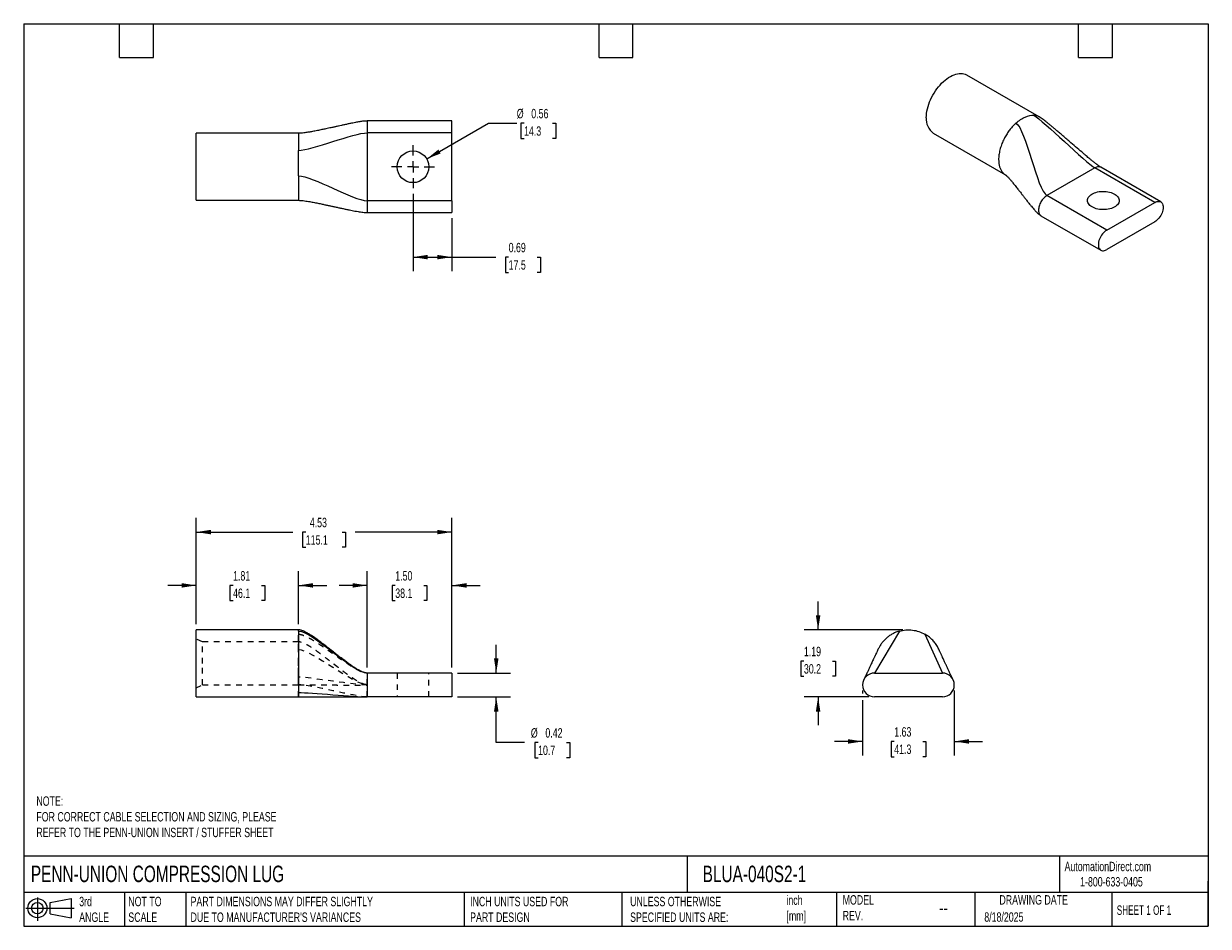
# Model space of a CAD drawing. Header units: inches. Extents: x 0.5 to 21.5, y 0.5 to 16.5.
import ezdxf

# ---------------------------------------------------------------- set-up
doc = ezdxf.new("R2010")
doc.units = ezdxf.units.IN
doc.header["$LTSCALE"] = 2
doc.header["$MEASUREMENT"] = 0
for name, pattern in [('SLD-Center', [0.75, 0.6, -0.05, 0.05, -0.05]), ('SLD-Dashed', [0.075, 0.05, -0.025]), ('SLD-Solid', [0])]:
    doc.linetypes.add(name, pattern=pattern)
for name, color, linetype in [('CENTER', 40, 'SLD-Center'), ('HIDDEN', 102, 'SLD-Dashed'), ('SLD-DEFPOINTS', 7, 'Continuous')]:
    doc.layers.add(name, color=color, linetype=linetype)
doc.layers.add('DIMENSIONS', color=140, linetype='SLD-Solid', lineweight=25)
doc.layers.add('TEXT', color=140, linetype='SLD-Solid', lineweight=25)
doc.styles.add('SLDTEXTSTYLE0', font='TXT', dxfattribs={"width": 0.7})
doc.styles.add('SLDTEXTSTYLE1', font='TXT', dxfattribs={"width": 0.65})
doc.dimstyles.new('SLDDIMSTYLE0', dxfattribs={"dimtxt": 0.169922, "dimasz": 0.26, "dimexe": 0, "dimexo": 0.0625, "dimgap": 0.04248, "dimtad": 0, "dimtih": 1, "dimtoh": 1, "dimrnd": 1e-09, "dimzin": 12, "dimdsep": 46, "dimtxsty": 'SLDTEXTSTYLE0', "dimsah": 1, "dimcen": 0.09, "dimadec": 0, "dimazin": 3, "dimtfac": 1, "dimtmove": 0, "dimatfit": 0, "dimfxl": 0, "dimfrac": 2, "dimtolj": 1, "dimtzin": 12, "dimarcsym": 0})
doc.dimstyles.new('SLDDIMSTYLE1', dxfattribs={"dimtxt": 0.169922, "dimasz": 0.26, "dimexe": 0, "dimexo": 0.0625, "dimgap": 0.04248, "dimtad": 0, "dimtih": 1, "dimtoh": 1, "dimrnd": 1e-09, "dimzin": 4, "dimdsep": 46, "dimtxsty": 'SLDTEXTSTYLE0', "dimsah": 1, "dimcen": 0.09, "dimadec": 0, "dimazin": 1, "dimtfac": 1, "dimtmove": 0, "dimatfit": 0, "dimfxl": 0, "dimfrac": 2, "dimtolj": 1, "dimtzin": 12, "dimarcsym": 0})
doc.dimstyles.new('SLDDIMSTYLE2', dxfattribs={"dimtxt": 0.169922, "dimasz": 0.26, "dimexe": 0, "dimexo": 0.0625, "dimgap": 0.04248, "dimtad": 0, "dimtih": 1, "dimtoh": 1, "dimrnd": 1e-09, "dimzin": 12, "dimdsep": 46, "dimtxsty": 'SLDTEXTSTYLE0', "dimsah": 1, "dimcen": 0.09, "dimadec": 0, "dimazin": 3, "dimtfac": 1, "dimtofl": 0, "dimtmove": 0, "dimatfit": 3, "dimfxl": 0, "dimfrac": 2, "dimtolj": 1, "dimtzin": 12, "dimarcsym": 0})
doc.dimstyles.new('SLDDIMSTYLE3', dxfattribs={"dimtxt": 0.169922, "dimasz": 0.26, "dimexe": 0, "dimexo": 0.0625, "dimgap": 0.04248, "dimtad": 0, "dimtih": 1, "dimtoh": 1, "dimrnd": 1e-09, "dimdsep": 46, "dimtxsty": 'SLDTEXTSTYLE0', "dimsah": 1, "dimcen": 0.09, "dimadec": 0, "dimazin": 2, "dimtfac": 1, "dimtmove": 0, "dimatfit": 0, "dimfxl": 0, "dimfrac": 2, "dimtolj": 1, "dimtzin": 12, "dimarcsym": 0})
doc.dimstyles.new('SLDDIMSTYLE4', dxfattribs={"dimtxt": 0.169922, "dimasz": 0.26, "dimexe": 0, "dimexo": 0.0625, "dimgap": 0.04248, "dimtad": 0, "dimtih": 1, "dimtoh": 1, "dimrnd": 1e-09, "dimdsep": 46, "dimtxsty": 'SLDTEXTSTYLE0', "dimsah": 1, "dimcen": 0, "dimadec": 0, "dimazin": 2, "dimtfac": 1, "dimtofl": 0, "dimtmove": 0, "dimatfit": 3, "dimfxl": 0, "dimfrac": 2, "dimtolj": 1, "dimtzin": 12, "dimarcsym": 0})
doc.dimstyles.new('SLDDIMSTYLE5', dxfattribs={"dimtxt": 0.169922, "dimasz": 0.26, "dimexe": 0, "dimexo": 0.0625, "dimgap": 0.04248, "dimtad": 0, "dimtih": 1, "dimtoh": 1, "dimrnd": 1e-09, "dimdsep": 46, "dimtxsty": 'SLDTEXTSTYLE0', "dimsah": 1, "dimcen": 0.09, "dimadec": 0, "dimazin": 2, "dimtfac": 1, "dimtofl": 0, "dimtmove": 0, "dimatfit": 3, "dimfxl": 0, "dimfrac": 2, "dimtolj": 1, "dimtzin": 12, "dimarcsym": 0})

# ---------------------------------------------------------------- blocks, each defined once
blk = doc.blocks.new('Block11')
at = {"color": 7, "linetype": 'SLD-Solid', "lineweight": 18}
for p, q in [((0, 0.227), (0.856, 0.227)), ((0.204, 0.418), (0.204, 0)), ((0.431, 0.328), (0.801, 0.396)), ((0.431, 0.126), (0.431, 0.328)), ((0.801, 0.396), (0.801, 0.058)), ((0.431, 0.126), (0.801, 0.058))]:
    blk.add_line(p, q, dxfattribs=at)
for radius in [0.169, 0.101]:
    blk.add_circle((0.204, 0.227), radius, dxfattribs=at)
blk = doc.blocks.new('Block12')
at = {"layer": 'SLD-DEFPOINTS'}
blk.add_blockref('Block11', (0, 0), dxfattribs=at)
blk = doc.blocks.new('_D')
at = {"layer": 'DIMENSIONS'}
for p, q in [((3.558, 5.855), (3.558, 6.793)), ((5.371, 5.855), (5.371, 6.793)), ((3.558, 6.543), (3.058, 6.543)), ((4.212, 6.543), (4.155, 6.543)), ((4.155, 6.543), (4.155, 6.273)), ((4.717, 6.543), (4.774, 6.543)), ((4.774, 6.543), (4.774, 6.273)), ((5.371, 6.543), (5.871, 6.543)), ((4.155, 6.273), (4.212, 6.273)), ((4.774, 6.273), (4.717, 6.273))]:
    blk.add_line(p, q, dxfattribs=at)
for points in [[(3.558, 6.543), (3.298, 6.583), (3.298, 6.503)], [(5.371, 6.543), (5.631, 6.503), (5.631, 6.583)]]:
    blk.add_solid(points, dxfattribs=at)
at = {"layer": 'DIMENSIONS', "char_height": 0.1667, "attachment_point": 1, "style": 'SLDTEXTSTYLE0'}
for s, insert in [('1.81', (4.212, 6.796)), ('46.1', (4.212, 6.488))]:
    blk.add_mtext(s, dxfattribs=dict(at, insert=insert))
blk = doc.blocks.new('_D_1')
at = {"layer": 'DIMENSIONS'}
for p, q in [((6.59, 5.089), (6.59, 6.793)), ((8.09, 5.089), (8.09, 6.793)), ((6.59, 6.543), (6.09, 6.543)), ((7.087, 6.543), (7.03, 6.543)), ((7.03, 6.543), (7.03, 6.273)), ((7.592, 6.543), (7.649, 6.543)), ((7.649, 6.543), (7.649, 6.273)), ((8.09, 6.543), (8.59, 6.543)), ((7.03, 6.273), (7.087, 6.273)), ((7.649, 6.273), (7.592, 6.273))]:
    blk.add_line(p, q, dxfattribs=at)
for points in [[(6.59, 6.543), (6.33, 6.583), (6.33, 6.503)], [(8.09, 6.543), (8.35, 6.503), (8.35, 6.583)]]:
    blk.add_solid(points, dxfattribs=at)
at = {"layer": 'DIMENSIONS', "char_height": 0.1667, "attachment_point": 1, "style": 'SLDTEXTSTYLE0'}
for s, insert in [('1.50', (7.087, 6.796)), ('38.1', (7.087, 6.488))]:
    blk.add_mtext(s, dxfattribs=dict(at, insert=insert))
blk = doc.blocks.new('_D_2')
at = {"layer": 'DIMENSIONS'}
for p, q in [((3.558, 5.855), (3.558, 7.738)), ((8.09, 5.089), (8.09, 7.738)), ((3.558, 7.488), (5.271, 7.488)), ((5.501, 7.488), (5.444, 7.488)), ((5.444, 7.488), (5.444, 7.218)), ((6.147, 7.488), (6.204, 7.488)), ((6.204, 7.488), (6.204, 7.218)), ((8.09, 7.488), (6.377, 7.488)), ((5.444, 7.218), (5.501, 7.218)), ((6.204, 7.218), (6.147, 7.218))]:
    blk.add_line(p, q, dxfattribs=at)
for points in [[(3.558, 7.488), (3.818, 7.448), (3.818, 7.528)], [(8.09, 7.488), (7.83, 7.528), (7.83, 7.448)]]:
    blk.add_solid(points, dxfattribs=at)
at = {"layer": 'DIMENSIONS', "char_height": 0.1667, "attachment_point": 1, "style": 'SLDTEXTSTYLE0'}
for s, insert in [('4.53', (5.572, 7.741)), ('115.1', (5.501, 7.433))]:
    blk.add_mtext(s, dxfattribs=dict(at, insert=insert))
blk = doc.blocks.new('_D_3')
at = {"layer": 'DIMENSIONS'}
for p, q in [((8.877, 4.989), (8.877, 5.489)), ((8.19, 4.989), (9.127, 4.989)), ((8.19, 4.567), (9.127, 4.567)), ((8.877, 3.759), (8.877, 4.567)), ((9.377, 3.759), (8.877, 3.759)), ((9.619, 3.759), (9.562, 3.759)), ((9.562, 3.759), (9.562, 3.489)), ((10.124, 3.759), (10.181, 3.759)), ((10.181, 3.759), (10.181, 3.489)), ((9.562, 3.489), (9.619, 3.489)), ((10.181, 3.489), (10.124, 3.489))]:
    blk.add_line(p, q, dxfattribs=at)
for points in [[(8.877, 4.989), (8.917, 5.249), (8.837, 5.249)], [(8.877, 4.567), (8.837, 4.307), (8.917, 4.307)]]:
    blk.add_solid(points, dxfattribs=at)
at = {"layer": 'DIMENSIONS', "char_height": 0.1667, "attachment_point": 1, "style": 'SLDTEXTSTYLE0'}
for s, insert in [('%%c', (9.491, 4.012)), ('0.42', (9.748, 4.012)), ('10.7', (9.619, 3.704))]:
    blk.add_mtext(s, dxfattribs=dict(at, insert=insert))
blk = doc.blocks.new('_D_4')
at = {"layer": 'DIMENSIONS'}
for p, q in [((14.583, 5.755), (14.583, 6.255)), ((16.084, 5.755), (14.333, 5.755)), ((14.331, 5.202), (14.274, 5.202)), ((14.274, 5.202), (14.274, 4.932)), ((14.836, 5.202), (14.893, 5.202)), ((14.893, 5.202), (14.893, 4.932)), ((14.274, 4.932), (14.331, 4.932)), ((14.893, 4.932), (14.836, 4.932)), ((15.483, 4.567), (14.333, 4.567)), ((14.583, 4.567), (14.583, 4.067))]:
    blk.add_line(p, q, dxfattribs=at)
for points in [[(14.583, 5.755), (14.623, 6.015), (14.543, 6.015)], [(14.583, 4.567), (14.543, 4.307), (14.623, 4.307)]]:
    blk.add_solid(points, dxfattribs=at)
at = {"layer": 'DIMENSIONS', "char_height": 0.1667, "attachment_point": 1, "style": 'SLDTEXTSTYLE0'}
for s, insert in [('1.19', (14.331, 5.455)), ('30.2', (14.331, 5.147))]:
    blk.add_mtext(s, dxfattribs=dict(at, insert=insert))
blk = doc.blocks.new('_D_5')
at = {"layer": 'DIMENSIONS'}
for p, q in [((15.372, 4.678), (15.372, 4.627)), ((16.997, 4.678), (16.997, 3.527)), ((15.372, 4.507), (15.372, 3.527)), ((15.372, 3.777), (14.872, 3.777)), ((15.932, 3.777), (15.875, 3.777)), ((15.875, 3.777), (15.875, 3.507)), ((16.437, 3.777), (16.494, 3.777)), ((16.494, 3.777), (16.494, 3.507)), ((16.997, 3.777), (17.497, 3.777)), ((15.875, 3.507), (15.932, 3.507)), ((16.494, 3.507), (16.437, 3.507))]:
    blk.add_line(p, q, dxfattribs=at)
for points in [[(15.372, 3.777), (15.112, 3.817), (15.112, 3.737)], [(16.997, 3.777), (17.257, 3.737), (17.257, 3.817)]]:
    blk.add_solid(points, dxfattribs=at)
at = {"layer": 'DIMENSIONS', "char_height": 0.1667, "attachment_point": 1, "style": 'SLDTEXTSTYLE0'}
for s, insert in [('1.63', (15.932, 4.03)), ('41.3', (15.932, 3.722))]:
    blk.add_mtext(s, dxfattribs=dict(at, insert=insert))
blk = doc.blocks.new('_D_6')
at = {"layer": 'DIMENSIONS'}
for p, q in [((7.646, 14.104), (8.741, 14.737)), ((8.741, 14.737), (9.241, 14.737)), ((9.37, 14.737), (9.313, 14.737)), ((9.313, 14.737), (9.313, 14.467)), ((9.875, 14.737), (9.932, 14.737)), ((9.932, 14.737), (9.932, 14.467)), ((9.313, 14.467), (9.37, 14.467)), ((9.932, 14.467), (9.875, 14.467))]:
    blk.add_line(p, q, dxfattribs=at)
blk.add_solid([(7.646, 14.104), (7.891, 14.199), (7.851, 14.269)], dxfattribs=at)
at = {"layer": 'DIMENSIONS', "char_height": 0.1667, "attachment_point": 1, "style": 'SLDTEXTSTYLE0'}
for s, insert in [('%%c', (9.241, 14.99)), ('0.56', (9.498, 14.99)), ('14.3', (9.37, 14.681))]:
    blk.add_mtext(s, dxfattribs=dict(at, insert=insert))
blk = doc.blocks.new('_D_7')
at = {"layer": 'DIMENSIONS'}
for p, q in [((7.402, 13.482), (7.402, 12.112)), ((8.09, 13.051), (8.09, 12.112)), ((7.402, 12.362), (8.09, 12.362)), ((8.09, 12.362), (8.867, 12.362)), ((9.097, 12.362), (9.04, 12.362)), ((9.04, 12.362), (9.04, 12.092)), ((9.602, 12.362), (9.659, 12.362)), ((9.659, 12.362), (9.659, 12.092)), ((9.04, 12.092), (9.097, 12.092)), ((9.659, 12.092), (9.602, 12.092))]:
    blk.add_line(p, q, dxfattribs=at)
for points in [[(7.402, 12.362), (7.662, 12.322), (7.662, 12.402)], [(8.09, 12.362), (7.83, 12.402), (7.83, 12.322)]]:
    blk.add_solid(points, dxfattribs=at)
at = {"layer": 'DIMENSIONS', "char_height": 0.1667, "attachment_point": 1, "style": 'SLDTEXTSTYLE0'}
for s, insert in [('0.69', (9.097, 12.615)), ('17.5', (9.097, 12.307))]:
    blk.add_mtext(s, dxfattribs=dict(at, insert=insert))
blk = doc.blocks.new('SW_CENTERMARKSYMBOL_0')
at = {"layer": 'CENTER', "color": 0}
for p, q in [((0, 0.2), (0, 0.38125)), ((-0.2, 0), (-0.38125, 0)), ((0, 0), (-0.1, 0)), ((0, 0), (0, 0.1)), ((0, 0), (0, -0.1)), ((0, 0), (0.1, 0)), ((0.2, 0), (0.38125, 0)), ((0, -0.2), (0, -0.38125))]:
    blk.add_line(p, q, dxfattribs=at)

msp = doc.modelspace()

# ---------------------------------------------------------------- linework, layer by layer
for p, q in [((18.5, 14.85), (17.218, 15.59)), ((8.09, 14.776), (6.59, 14.776)), ((8.09, 14.565), (8.09, 14.776)), ((5.371, 14.557), (3.558, 14.557)), ((3.558, 13.369), (3.558, 14.557)), ((6.59, 14.565), (6.59, 13.362)), ((8.09, 14.565), (6.59, 14.565)), ((8.09, 13.362), (8.09, 14.565)), ((16.624, 14.561), (17.906, 13.821)), ((19.49, 13.943), (18.639, 13.452)), ((20.55, 13.331), (19.49, 13.943)), ((20.656, 13.341), (19.595, 13.954)), ((19.7, 12.84), (18.639, 13.452)), ((3.558, 13.369), (5.371, 13.369)), ((8.09, 13.362), (6.59, 13.362)), ((8.09, 13.362), (8.09, 13.151)), ((19.7, 12.84), (20.55, 13.331)), ((6.59, 13.151), (8.09, 13.151)), ((18.534, 13.097), (19.594, 12.485)), ((20.55, 12.986), (19.7, 12.495)), ((5.371, 5.755), (3.558, 5.755)), ((3.558, 5.161), (3.558, 5.755)), ((5.371, 5.754), (5.371, 5.755)), ((3.558, 4.567), (3.558, 5.161)), ((8.09, 4.989), (6.59, 4.989)), ((8.09, 4.989), (8.09, 4.567)), ((15.397, 4.878), (15.397, 4.878)), ((15.583, 4.989), (16.786, 4.989)), ((16.97, 4.88), (16.971, 4.88)), ((3.558, 4.567), (5.371, 4.567)), ((8.09, 4.567), (6.59, 4.567)), ((16.786, 4.567), (15.583, 4.567))]:
    msp.add_line(p, q)
at = {"flags": 128}
for points in [[(16.501, 14.833), (16.502, 14.87), (16.506, 14.909), (16.512, 14.949), (16.52, 14.989), (16.531, 15.03), (16.544, 15.071), (16.559, 15.112), (16.576, 15.152), (16.595, 15.193), (16.616, 15.232), (16.638, 15.271), (16.663, 15.309), (16.688, 15.345), (16.716, 15.38), (16.744, 15.413), (16.773, 15.444), (16.803, 15.473), (16.834, 15.5), (16.866, 15.524), (16.897, 15.546), (16.929, 15.565), (16.961, 15.581), (16.992, 15.595), (17.023, 15.605), (17.054, 15.612), (17.084, 15.617), (17.112, 15.618), (17.14, 15.616), (17.167, 15.611), (17.192, 15.603), (17.215, 15.592), (17.218, 15.59)], [(19.44, 13.251), (19.419, 13.265), (19.401, 13.279), (19.386, 13.295), (19.374, 13.311), (19.365, 13.328), (19.36, 13.346), (19.358, 13.364), (19.359, 13.382), (19.364, 13.399), (19.372, 13.417), (19.383, 13.433), (19.397, 13.449), (19.415, 13.464), (19.435, 13.478), (19.457, 13.49), (19.482, 13.501), (19.509, 13.51), (19.537, 13.517), (19.566, 13.523), (19.596, 13.527), (19.627, 13.528), (19.658, 13.528), (19.689, 13.526), (19.719, 13.522), (19.748, 13.516), (19.776, 13.508), (19.802, 13.498), (19.827, 13.487), (19.848, 13.474), (19.868, 13.46), (19.884, 13.445), (19.898, 13.429), (19.909, 13.412), (19.916, 13.395), (19.92, 13.377), (19.92, 13.359), (19.917, 13.341), (19.911, 13.324), (19.901, 13.307), (19.888, 13.291), (19.872, 13.275), (19.854, 13.261), (19.832, 13.248), (19.809, 13.237), (19.783, 13.227), (19.755, 13.218), (19.727, 13.212), (19.697, 13.207), (19.666, 13.204), (19.635, 13.204), (19.604, 13.205), (19.574, 13.208), (19.544, 13.213), (19.515, 13.22), (19.488, 13.229), (19.463, 13.239), (19.44, 13.251)], [(20.55, 13.331), (20.57, 13.341), (20.589, 13.347), (20.608, 13.351), (20.625, 13.351), (20.641, 13.348), (20.656, 13.341), (20.669, 13.332), (20.68, 13.319), (20.688, 13.304), (20.695, 13.286), (20.698, 13.267), (20.7, 13.245), (20.698, 13.222), (20.695, 13.197), (20.688, 13.172), (20.68, 13.147), (20.669, 13.122), (20.656, 13.098), (20.641, 13.074), (20.625, 13.053), (20.608, 13.033), (20.589, 13.015), (20.57, 12.999), (20.55, 12.986)], [(19.7, 12.84), (19.68, 12.827), (19.661, 12.812), (19.643, 12.794), (19.625, 12.774), (19.609, 12.752), (19.594, 12.728), (19.581, 12.704), (19.571, 12.679), (19.562, 12.654), (19.556, 12.629), (19.552, 12.605), (19.551, 12.581), (19.552, 12.56), (19.556, 12.54), (19.562, 12.522), (19.571, 12.507), (19.581, 12.494), (19.594, 12.485), (19.609, 12.479), (19.625, 12.475), (19.643, 12.475), (19.661, 12.479), (19.68, 12.486), (19.7, 12.495)]]:
    msp.add_lwpolyline(points, dxfattribs=at)
msp.add_circle((7.402, 13.963), 0.281)
for centre, radius, start, end in [((16.801, 14.805), 0.301, 174.6566, 234.0313), ((15.583, 4.778), 0.211, 90, 270), ((16.786, 4.778), 0.211, 270, 90)]:
    msp.add_arc(centre, radius, start, end)
for points, knots in [([(6.59, 14.776), (6.576, 14.775), (6.548, 14.774), (6.509, 14.77), (6.476, 14.765), (6.451, 14.761), (6.427, 14.757), (6.397, 14.751), (6.356, 14.744), (6.307, 14.734), (6.25, 14.722), (6.19, 14.709), (6.134, 14.697), (6.088, 14.687), (6.053, 14.679), (6.026, 14.673), (6.002, 14.668), (5.976, 14.662), (5.944, 14.655), (5.903, 14.646), (5.85, 14.635), (5.783, 14.621), (5.705, 14.605), (5.627, 14.59), (5.554, 14.577), (5.495, 14.568), (5.446, 14.562), (5.407, 14.558), (5.383, 14.558), (5.371, 14.557)], [0, 0, 0, 0, 0.032174, 0.063925, 0.091526, 0.112192, 0.124743, 0.151168, 0.184463, 0.225333, 0.274348, 0.326627, 0.374382, 0.416707, 0.441634, 0.463814, 0.483187, 0.502432, 0.529295, 0.564134, 0.606647, 0.665134, 0.731568, 0.803183, 0.857846, 0.910753, 0.943678, 0.973684, 1, 1, 1, 1]), ([(6.59, 14.776), (6.59, 14.776), (6.59, 14.77), (6.59, 14.749), (6.59, 14.734), (6.59, 14.695), (6.59, 14.671), (6.59, 14.62), (6.59, 14.593), (6.59, 14.565)], [0, 0, 0, 0, 0.25, 0.25, 0.5, 0.5, 0.75, 0.75, 1, 1, 1, 1]), ([(18.09, 14.737), (18.075, 14.724), (18.046, 14.696), (18, 14.644), (17.954, 14.584), (17.91, 14.516), (17.868, 14.438), (17.832, 14.353), (17.804, 14.263), (17.787, 14.175), (17.783, 14.119), (17.783, 14.093)], [0, 0, 0, 0, 0.0625, 0.125, 0.1875, 0.25, 0.3125, 0.375, 0.4375, 0.5, 0.5571153, 0.5571153, 0.5571153, 0.5571153]), ([(18.09, 14.737), (18.143, 14.785), (18.199, 14.822), (18.308, 14.87), (18.361, 14.881), (18.409, 14.877)], [0, 0, 0, 0, 0.5, 0.5, 1, 1, 1, 1]), ([(18.5, 14.85), (18.499, 14.85), (18.486, 14.86), (18.456, 14.87), (18.425, 14.875), (18.409, 14.877)], [0, 0, 0, 0, 0.028798, 0.514399, 1, 1, 1, 1]), ([(19.595, 13.954), (19.591, 13.956), (19.583, 13.961), (19.564, 13.974), (19.54, 13.992), (19.513, 14.012), (19.49, 14.03), (19.473, 14.044), (19.457, 14.057), (19.441, 14.069), (19.424, 14.084), (19.404, 14.1), (19.38, 14.12), (19.351, 14.145), (19.318, 14.173), (19.259, 14.223), (19.174, 14.296), (19.078, 14.379), (18.993, 14.452), (18.925, 14.511), (18.862, 14.565), (18.806, 14.612), (18.756, 14.654), (18.711, 14.692), (18.678, 14.719), (18.652, 14.74), (18.631, 14.757), (18.603, 14.778), (18.571, 14.803), (18.536, 14.828), (18.512, 14.843), (18.5, 14.85)], [0, 0, 0, 0, 0.014048, 0.028268, 0.056313, 0.082001, 0.103304, 0.118725, 0.129826, 0.146631, 0.160431, 0.178163, 0.200133, 0.226652, 0.257896, 0.29142, 0.389025, 0.491909, 0.557429, 0.62178, 0.67998, 0.731191, 0.775489, 0.816951, 0.853645, 0.866491, 0.885926, 0.9109, 0.93983, 0.970498, 1, 1, 1, 1]), ([(5.371, 14.557), (5.371, 14.557), (5.371, 14.547), (5.371, 14.506), (5.371, 14.46), (5.371, 14.421), (5.371, 14.38), (5.371, 14.339), (5.371, 14.297), (5.371, 14.269), (5.371, 14.255)], [0.3912739, 0.3912739, 0.3912739, 0.3912739, 0.5, 0.625, 0.6875, 0.75, 0.8125, 0.875, 0.9375, 1, 1, 1, 1]), ([(5.371, 13.804), (5.371, 13.879), (5.371, 13.958), (5.371, 14.112), (5.371, 14.187), (5.371, 14.255)], [0, 0, 0, 0, 0.5, 0.5, 1, 1, 1, 1]), ([(17.783, 14.093), (17.784, 14.072), (17.785, 14.03), (17.796, 13.974), (17.814, 13.923), (17.839, 13.88), (17.869, 13.845), (17.894, 13.829), (17.906, 13.822)], [0, 0, 0, 0, 0.168676, 0.337352, 0.506028, 0.674704, 0.84338, 1, 1, 1, 1]), ([(19.595, 13.954), (19.588, 13.957), (19.573, 13.964), (19.547, 13.964), (19.519, 13.958), (19.5, 13.948), (19.49, 13.943)], [0, 0, 0, 0, 0.249923, 0.499948, 0.749974, 1, 1, 1, 1]), ([(5.371, 13.804), (5.371, 13.783), (5.371, 13.741), (5.371, 13.676), (5.371, 13.612), (5.371, 13.549), (5.371, 13.49), (5.371, 13.439), (5.371, 13.399), (5.371, 13.375), (5.371, 13.369), (5.371, 13.369)], [0, 0, 0, 0, 0.0625, 0.125, 0.1875, 0.25, 0.3125, 0.375, 0.4375, 0.5, 0.5571153, 0.5571153, 0.5571153, 0.5571153]), ([(17.907, 13.821), (17.907, 13.821), (17.907, 13.82), (17.91, 13.817), (17.914, 13.814), (17.921, 13.808), (17.93, 13.799), (17.945, 13.784), (17.962, 13.766), (17.981, 13.745), (17.999, 13.724), (18.018, 13.702), (18.038, 13.677), (18.062, 13.647), (18.088, 13.615), (18.112, 13.584), (18.133, 13.556), (18.156, 13.527), (18.183, 13.492), (18.214, 13.452), (18.25, 13.406), (18.289, 13.356), (18.327, 13.308), (18.362, 13.265), (18.392, 13.23), (18.415, 13.204), (18.432, 13.186), (18.444, 13.172), (18.46, 13.156), (18.48, 13.137), (18.504, 13.116), (18.524, 13.104), (18.534, 13.097)], [0, 0, 0, 0, 0.027471, 0.05086, 0.069225, 0.083292, 0.108183, 0.132157, 0.164, 0.197909, 0.228298, 0.256033, 0.288471, 0.326833, 0.37248, 0.409714, 0.441685, 0.475153, 0.518032, 0.566572, 0.621366, 0.681524, 0.744963, 0.793257, 0.83548, 0.871833, 0.887911, 0.902794, 0.921418, 0.945244, 0.972298, 1, 1, 1, 1]), ([(18.639, 13.452), (18.62, 13.441), (18.6, 13.425), (18.564, 13.387), (18.547, 13.365), (18.52, 13.317), (18.509, 13.291), (18.494, 13.241), (18.49, 13.216), (18.49, 13.194)], [0, 0, 0, 0, 0.25, 0.25, 0.5, 0.5, 0.75, 0.75, 1, 1, 1, 1]), ([(5.371, 13.369), (5.384, 13.369), (5.412, 13.368), (5.454, 13.363), (5.501, 13.357), (5.561, 13.347), (5.633, 13.334), (5.713, 13.318), (5.788, 13.303), (5.853, 13.289), (5.912, 13.276), (5.968, 13.264), (6.026, 13.251), (6.087, 13.238), (6.15, 13.225), (6.212, 13.211), (6.269, 13.2), (6.322, 13.189), (6.373, 13.179), (6.423, 13.17), (6.47, 13.162), (6.512, 13.157), (6.552, 13.152), (6.577, 13.151), (6.59, 13.151)], [0, 0, 0, 0, 0.029211, 0.063226, 0.100714, 0.140355, 0.210014, 0.277866, 0.340537, 0.395802, 0.443177, 0.489354, 0.53567, 0.589463, 0.642513, 0.694305, 0.745122, 0.783628, 0.826484, 0.872052, 0.906695, 0.940455, 0.971997, 1, 1, 1, 1]), ([(6.59, 13.362), (6.59, 13.334), (6.59, 13.307), (6.59, 13.256), (6.59, 13.232), (6.59, 13.193), (6.59, 13.178), (6.59, 13.156), (6.59, 13.151), (6.59, 13.151)], [0, 0, 0, 0, 0.25, 0.25, 0.5, 0.5, 0.75, 0.75, 1, 1, 1, 1]), ([(18.49, 13.194), (18.49, 13.183), (18.492, 13.161), (18.5, 13.133), (18.515, 13.112), (18.526, 13.1), (18.534, 13.097), (18.534, 13.097)], [0, 0, 0, 0, 0.249974, 0.499948, 0.749923, 0.999897, 1, 1, 1, 1]), ([(6.59, 4.989), (6.583, 4.989), (6.569, 4.99), (6.549, 4.994), (6.53, 5), (6.511, 5.007), (6.492, 5.015), (6.476, 5.023), (6.448, 5.037), (6.408, 5.059), (6.356, 5.092), (6.303, 5.127), (6.248, 5.166), (6.19, 5.21), (6.134, 5.252), (6.083, 5.291), (6.037, 5.327), (5.987, 5.367), (5.933, 5.41), (5.871, 5.458), (5.805, 5.509), (5.733, 5.563), (5.659, 5.617), (5.589, 5.663), (5.526, 5.701), (5.479, 5.725), (5.443, 5.74), (5.418, 5.748), (5.394, 5.754), (5.379, 5.755), (5.371, 5.755)], [0, 0, 0, 0, 0.014846, 0.028928, 0.042223, 0.054783, 0.070759, 0.086582, 0.102152, 0.147313, 0.190218, 0.232006, 0.277329, 0.326626, 0.379747, 0.417146, 0.455986, 0.49738, 0.544601, 0.597495, 0.65534, 0.716943, 0.780562, 0.84383, 0.889262, 0.931344, 0.950663, 0.968604, 0.985054, 1, 1, 1, 1]), ([(5.371, 5.733), (5.371, 5.738), (5.371, 5.747), (5.371, 5.754), (5.371, 5.754), (5.371, 5.754)], [0, 0, 0, 0, 0.379888, 0.759776, 1, 1, 1, 1]), ([(5.371, 5.733), (5.371, 5.727), (5.371, 5.713), (5.371, 5.683), (5.371, 5.642), (5.371, 5.589), (5.371, 5.524), (5.371, 5.445), (5.371, 5.355), (5.371, 5.259), (5.371, 5.192), (5.371, 5.161)], [0, 0, 0, 0, 0.0625, 0.125, 0.1875, 0.25, 0.3125, 0.375, 0.4375, 0.5, 0.5571153, 0.5571153, 0.5571153, 0.5571153]), ([(16.024, 5.733), (16.004, 5.727), (15.963, 5.714), (15.905, 5.686), (15.85, 5.653), (15.798, 5.614), (15.752, 5.57), (15.71, 5.521), (15.676, 5.471), (15.659, 5.437), (15.651, 5.422)], [0, 0, 0, 0, 0.128197, 0.256395, 0.384592, 0.512789, 0.640986, 0.769184, 0.897381, 1, 1, 1, 1]), ([(16.024, 5.733), (16.099, 5.754), (16.178, 5.76), (16.333, 5.741), (16.408, 5.717), (16.476, 5.679)], [0, 0, 0, 0, 0.5, 0.5, 1, 1, 1, 1]), ([(16.729, 5.397), (16.719, 5.419), (16.698, 5.464), (16.654, 5.527), (16.602, 5.586), (16.543, 5.637), (16.498, 5.665), (16.476, 5.679)], [0, 0, 0, 0, 0.184088, 0.388066, 0.592044, 0.796022, 1, 1, 1, 1]), ([(15.65, 5.422), (15.65, 5.42), (15.648, 5.417), (15.642, 5.404), (15.633, 5.385), (15.622, 5.36), (15.61, 5.334), (15.6, 5.312), (15.592, 5.295), (15.584, 5.278), (15.576, 5.26), (15.564, 5.236), (15.55, 5.205), (15.534, 5.17), (15.519, 5.138), (15.506, 5.111), (15.495, 5.085), (15.482, 5.058), (15.469, 5.031), (15.459, 5.009), (15.451, 4.992), (15.446, 4.981), (15.44, 4.97), (15.435, 4.959), (15.43, 4.947), (15.423, 4.934), (15.416, 4.919), (15.41, 4.905), (15.404, 4.893), (15.399, 4.883), (15.398, 4.88), (15.397, 4.878)], [0, 0, 0, 0, 0.029419, 0.062045, 0.095954, 0.15103, 0.198371, 0.233819, 0.261028, 0.289594, 0.319654, 0.351164, 0.410786, 0.467934, 0.521735, 0.561607, 0.601032, 0.644811, 0.691709, 0.7351, 0.755127, 0.774594, 0.793754, 0.812566, 0.832864, 0.85639, 0.885612, 0.919169, 0.946069, 0.973372, 1, 1, 1, 1]), ([(16.971, 4.879), (16.97, 4.881), (16.969, 4.884), (16.965, 4.893), (16.96, 4.903), (16.955, 4.913), (16.952, 4.921), (16.947, 4.931), (16.94, 4.945), (16.931, 4.964), (16.92, 4.988), (16.908, 5.014), (16.895, 5.041), (16.883, 5.067), (16.872, 5.091), (16.861, 5.114), (16.852, 5.133), (16.842, 5.154), (16.831, 5.178), (16.819, 5.205), (16.805, 5.234), (16.793, 5.259), (16.783, 5.281), (16.775, 5.298), (16.767, 5.316), (16.757, 5.337), (16.747, 5.359), (16.739, 5.377), (16.733, 5.389), (16.73, 5.395), (16.729, 5.399), (16.729, 5.398), (16.729, 5.398)], [0, 0, 0, 0, 0.025894, 0.055922, 0.082702, 0.104444, 0.119886, 0.132826, 0.161436, 0.196322, 0.237992, 0.284718, 0.329088, 0.36982, 0.412482, 0.44887, 0.479581, 0.508882, 0.551554, 0.593976, 0.642688, 0.6965, 0.724633, 0.753364, 0.784236, 0.823426, 0.869629, 0.919764, 0.945037, 0.969639, 0.992954, 1, 1, 1, 1]), ([(5.371, 5.161), (5.371, 5.158), (5.371, 5.121), (5.371, 5.05), (5.371, 4.953), (5.371, 4.867), (5.371, 4.793), (5.371, 4.731), (5.371, 4.681), (5.371, 4.655), (5.371, 4.644)], [0.5571153, 0.5571153, 0.5571153, 0.5571153, 0.5625, 0.625, 0.6875, 0.75, 0.8125, 0.875, 0.9375, 1, 1, 1, 1]), ([(6.59, 4.989), (6.59, 4.989), (6.59, 4.983), (6.59, 4.962), (6.59, 4.947), (6.59, 4.908), (6.59, 4.884), (6.59, 4.833), (6.59, 4.806), (6.59, 4.778)], [0, 0, 0, 0, 0.25, 0.25, 0.5, 0.5, 0.75, 0.75, 1, 1, 1, 1]), ([(5.371, 4.644), (5.371, 4.633), (5.371, 4.612), (5.371, 4.589), (5.371, 4.574), (5.371, 4.567), (5.371, 4.568), (5.371, 4.568)], [0, 0, 0, 0, 0.226909, 0.453818, 0.680727, 0.907636, 1, 1, 1, 1]), ([(6.59, 4.778), (6.59, 4.75), (6.59, 4.723), (6.59, 4.672), (6.59, 4.648), (6.59, 4.609), (6.59, 4.594), (6.59, 4.573), (6.59, 4.567), (6.59, 4.567)], [0, 0, 0, 0, 0.25, 0.25, 0.5, 0.5, 0.75, 0.75, 1, 1, 1, 1]), ([(5.371, 4.567), (5.384, 4.567), (5.411, 4.567), (5.456, 4.567), (5.508, 4.567), (5.567, 4.567), (5.631, 4.567), (5.699, 4.567), (5.791, 4.567), (5.905, 4.567), (6.041, 4.567), (6.158, 4.567), (6.254, 4.567), (6.328, 4.567), (6.394, 4.567), (6.449, 4.567), (6.494, 4.567), (6.526, 4.567), (6.548, 4.567), (6.56, 4.567), (6.571, 4.567), (6.581, 4.567), (6.588, 4.567), (6.589, 4.567), (6.59, 4.567)], [0, 0, 0, 0, 0.02856, 0.063962, 0.105417, 0.152066, 0.203023, 0.257396, 0.314304, 0.422602, 0.53332, 0.64361, 0.7048, 0.763945, 0.820078, 0.859423, 0.894482, 0.923388, 0.935582, 0.946825, 0.957959, 0.969732, 0.996638, 1, 1, 1, 1])]:
    msp.add_open_spline(points, degree=3, knots=knots)
for points in [[(18.09, 14.737), (18.266, 14.636), (18.463, 13.554), (18.639, 13.452)], [(18.409, 14.877), (18.578, 14.78), (19.321, 14.041), (19.49, 13.943)], [(5.371, 14.255), (5.61, 14.255), (6.351, 14.565), (6.59, 14.565)], [(5.371, 13.804), (5.62, 13.804), (6.341, 13.362), (6.59, 13.362)], [(5.371, 5.733), (5.62, 5.733), (6.341, 4.989), (6.59, 4.989)], [(16.024, 5.733), (16.024, 5.733), (15.583, 4.989), (15.583, 4.989)], [(16.476, 5.679), (16.476, 5.679), (16.786, 4.989), (16.786, 4.989)], [(5.371, 4.644), (5.581, 4.644), (6.38, 4.567), (6.59, 4.567)]]:
    msp.add_open_spline(points, degree=3)
at = {"layer": 'HIDDEN'}
for p, q in [((3.668, 5.542), (3.558, 5.593)), ((3.668, 5.161), (3.668, 5.542)), ((5.371, 5.542), (3.668, 5.542)), ((3.668, 4.78), (3.668, 5.161)), ((7.121, 4.989), (7.121, 4.567)), ((7.683, 4.567), (7.683, 4.989)), ((3.558, 4.729), (3.668, 4.78)), ((3.668, 4.78), (5.371, 4.78)), ((6.59, 4.781), (6.59, 4.776))]:
    msp.add_line(p, q, dxfattribs=at)
at = {"layer": 'HIDDEN', "flags": 128}
for points in [[(6.59, 4.781), (6.59, 4.781)], [(6.59, 4.776), (6.59, 4.776)]]:
    msp.add_lwpolyline(points, dxfattribs=at)
at = {"layer": 'HIDDEN'}
for points, knots in [([(5.371, 5.751), (5.371, 5.751), (5.371, 5.749), (5.371, 5.741), (5.371, 5.726), (5.371, 5.706), (5.371, 5.688), (5.371, 5.679)], [0, 0, 0, 0, 0.011246, 0.258434, 0.505623, 0.752811, 1, 1, 1, 1]), ([(5.371, 5.161), (5.371, 5.205), (5.371, 5.301), (5.371, 5.411), (5.371, 5.49), (5.371, 5.541), (5.371, 5.585), (5.371, 5.623), (5.371, 5.654), (5.371, 5.671), (5.371, 5.679)], [0.3912739, 0.3912739, 0.3912739, 0.3912739, 0.5, 0.625, 0.6875, 0.75, 0.8125, 0.875, 0.9375, 1, 1, 1, 1]), ([(5.371, 5.679), (5.379, 5.678), (5.396, 5.677), (5.429, 5.669), (5.472, 5.654), (5.524, 5.63), (5.581, 5.6), (5.642, 5.563), (5.714, 5.518), (5.796, 5.463), (5.887, 5.399), (5.98, 5.334), (6.071, 5.27), (6.161, 5.208), (6.247, 5.15), (6.321, 5.103), (6.382, 5.067), (6.431, 5.04), (6.473, 5.02), (6.509, 5.006), (6.538, 4.997), (6.558, 4.992), (6.568, 4.991), (6.569, 4.991)], [0, 0, 0, 0, 0.016788, 0.035957, 0.071027, 0.112082, 0.158631, 0.210012, 0.265478, 0.342964, 0.424245, 0.507432, 0.588474, 0.667755, 0.743527, 0.814079, 0.8574, 0.897214, 0.93311, 0.957259, 0.978926, 0.998096, 1, 1, 1, 1]), ([(6.59, 4.781), (6.578, 4.782), (6.552, 4.784), (6.511, 4.798), (6.466, 4.818), (6.42, 4.844), (6.375, 4.871), (6.338, 4.895), (6.311, 4.913), (6.294, 4.926), (6.279, 4.936), (6.266, 4.945), (6.25, 4.956), (6.232, 4.969), (6.205, 4.989), (6.169, 5.016), (6.125, 5.05), (6.076, 5.087), (6.025, 5.127), (5.969, 5.17), (5.911, 5.215), (5.847, 5.264), (5.781, 5.315), (5.712, 5.366), (5.643, 5.414), (5.578, 5.457), (5.519, 5.492), (5.467, 5.518), (5.425, 5.533), (5.393, 5.541), (5.379, 5.542), (5.371, 5.542)], [0, 0, 0, 0, 0.02474, 0.05414, 0.088094, 0.126157, 0.164506, 0.196719, 0.216872, 0.231398, 0.241256, 0.252387, 0.265597, 0.280954, 0.298528, 0.33494, 0.373634, 0.414362, 0.460899, 0.509342, 0.559316, 0.613504, 0.675433, 0.731704, 0.790559, 0.849825, 0.892876, 0.933178, 0.969253, 0.985329, 1, 1, 1, 1]), ([(5.371, 5.161), (5.371, 5.205), (5.371, 5.25), (5.371, 5.333), (5.371, 5.372), (5.371, 5.406)], [0, 0, 0, 0, 0.5, 0.5, 1, 1, 1, 1]), ([(5.371, 5.406), (5.371, 5.372), (5.371, 5.333), (5.371, 5.25), (5.371, 5.205), (5.371, 5.161)], [0, 0, 0, 0, 0.5, 0.5, 1, 1, 1, 1]), ([(5.371, 4.784), (5.371, 4.798), (5.371, 4.827), (5.371, 4.877), (5.371, 4.934), (5.371, 5.019), (5.371, 5.098), (5.371, 5.155), (5.371, 5.161)], [0, 0, 0, 0, 0.0625, 0.125, 0.1875, 0.25, 0.375, 0.3912739, 0.3912739, 0.3912739, 0.3912739]), ([(5.371, 4.916), (5.371, 4.95), (5.371, 4.989), (5.371, 5.072), (5.371, 5.117), (5.371, 5.161)], [0, 0, 0, 0, 0.5, 0.5, 1, 1, 1, 1]), ([(5.371, 5.161), (5.371, 5.117), (5.371, 5.072), (5.371, 4.989), (5.371, 4.95), (5.371, 4.916)], [0, 0, 0, 0, 0.5, 0.5, 1, 1, 1, 1]), ([(5.371, 4.916), (5.371, 4.874), (5.371, 4.839), (5.371, 4.792), (5.371, 4.78), (5.371, 4.78), (5.371, 4.792), (5.371, 4.839), (5.371, 4.874), (5.371, 4.916)], [0, 0, 0, 0, 0.25, 0.25, 0.5, 0.5, 0.75, 0.75, 1, 1, 1, 1]), ([(6.59, 4.782), (6.59, 4.795), (6.59, 4.821), (6.59, 4.859), (6.59, 4.896), (6.59, 4.928), (6.59, 4.955), (6.59, 4.974), (6.59, 4.987), (6.59, 4.988), (6.59, 4.989)], [0, 0, 0, 0, 0.113709, 0.240322, 0.366935, 0.493548, 0.620161, 0.746774, 0.873387, 1, 1, 1, 1]), ([(5.371, 4.568), (5.371, 4.568), (5.371, 4.568), (5.371, 4.576), (5.371, 4.593), (5.371, 4.617), (5.371, 4.649), (5.371, 4.687), (5.371, 4.732), (5.371, 4.767), (5.371, 4.784)], [0, 0, 0, 0, 0.078092, 0.209793, 0.341494, 0.473195, 0.604896, 0.736598, 0.868299, 1, 1, 1, 1]), ([(5.371, 4.78), (5.386, 4.78), (5.418, 4.78), (5.47, 4.78), (5.528, 4.78), (5.589, 4.779), (5.651, 4.779), (5.713, 4.779), (5.772, 4.779), (5.834, 4.778), (5.895, 4.778), (5.958, 4.778), (6.018, 4.778), (6.08, 4.777), (6.147, 4.777), (6.219, 4.777), (6.296, 4.776), (6.369, 4.776), (6.436, 4.776), (6.496, 4.776), (6.546, 4.776), (6.576, 4.776), (6.59, 4.776)], [0, 0, 0, 0, 0.036064, 0.079395, 0.127438, 0.178075, 0.229578, 0.280561, 0.329931, 0.376851, 0.431421, 0.481085, 0.530813, 0.581276, 0.632049, 0.696501, 0.759572, 0.820015, 0.876323, 0.925881, 0.967384, 1, 1, 1, 1]), ([(6.59, 4.567), (6.59, 4.568), (6.59, 4.569), (6.59, 4.582), (6.59, 4.601), (6.59, 4.628), (6.59, 4.66), (6.59, 4.697), (6.59, 4.735), (6.59, 4.761), (6.59, 4.774)], [0, 0, 0, 0, 0.126613, 0.253226, 0.379839, 0.506452, 0.633065, 0.759678, 0.886291, 1, 1, 1, 1])]:
    msp.add_open_spline(points, degree=3, knots=knots, dxfattribs=at)
for points in [[(5.371, 5.406), (5.371, 5.428), (5.371, 5.466), (5.371, 5.509), (5.371, 5.536), (5.371, 5.545), (5.371, 5.536), (5.371, 5.509), (5.371, 5.466), (5.371, 5.428), (5.371, 5.406)], [(5.371, 5.406), (5.605, 5.406), (6.356, 4.781), (6.59, 4.781)], [(5.371, 5.406), (5.605, 5.406), (6.356, 4.781), (6.59, 4.781)], [(6.59, 4.776), (6.379, 4.776), (5.582, 4.916), (5.371, 4.916)], [(6.59, 4.567), (6.382, 4.567), (5.579, 4.784), (5.371, 4.784)]]:
    msp.add_open_spline(points, degree=3, dxfattribs=at)
at = {"layer": 'TEXT'}
for p, q in [((0.5, 16.5), (21.5, 16.5)), ((0.5, 16.5), (0.5, 0.5)), ((2.2, 15.9), (2.2, 16.5)), ((2.8, 15.9), (2.8, 16.5)), ((10.7, 15.9), (10.7, 16.5)), ((11.3, 15.9), (11.3, 16.5)), ((19.2, 15.9), (19.2, 16.5)), ((19.8, 15.9), (19.8, 16.5)), ((21.5, 16.5), (21.5, 0.5)), ((2.2, 15.9), (2.8, 15.9)), ((10.7, 15.9), (11.3, 15.9)), ((19.2, 15.9), (19.8, 15.9)), ((21.5, 1.742), (0.5, 1.742)), ((12.264, 1.742), (12.264, 1.1)), ((18.864, 1.742), (18.864, 1.1)), ((21.5, 0.5), (21.5, 1.3)), ((21.5, 1.1), (0.5, 1.1)), ((2.287, 1.1), (2.287, 0.5)), ((3.373, 1.1), (3.373, 0.5)), ((8.306, 1.1), (8.306, 0.5)), ((11.102, 1.1), (11.102, 0.5)), ((14.906, 1.1), (14.906, 0.5)), ((17.359, 1.1), (17.359, 0.5)), ((19.791, 1.1), (19.791, 0.5)), ((0.5, 0.5), (21.5, 0.5))]:
    msp.add_line(p, q, dxfattribs=at)

# ---------------------------------------------------------------- block references
at = {"layer": 'CENTER'}
msp.add_blockref('SW_CENTERMARKSYMBOL_0', (7.402, 13.963), dxfattribs=at)
at = {"layer": 'SLD-DEFPOINTS'}
msp.add_blockref('Block12', (0.538, 0.595), dxfattribs=at)

# ---------------------------------------------------------------- texts
at = {"layer": 'TEXT'}
for s, insert, char_height, attachment_point, style in [('NOTE:^JFOR CORRECT CABLE SELECTION AND SIZING, PLEASE ^JREFER TO THE PENN-UNION INSERT / STUFFER SHEET', (0.725, 2.803), 0.166667, 1, 'SLDTEXTSTYLE0'), ('PENN-UNION COMPRESSION LUG', (0.627, 1.575), 0.29167, 1, 'SLDTEXTSTYLE0'), ('BLUA-040S2-1', (12.536, 1.575), 0.29167, 1, 'SLDTEXTSTYLE0'), ('AutomationDirect.com', (18.952, 1.644), 0.16667, 1, 'SLDTEXTSTYLE0'), ('1-800-633-0405', (19.228, 1.373), 0.16667, 1, 'SLDTEXTSTYLE0'), ('inch^J[mm]', (14.021, 1.047), 0.1667, 1, 'SLDTEXTSTYLE0'), ('MODEL ^JREV.', (15.018, 1.052), 0.16667, 1, 'SLDTEXTSTYLE0'), ('DRAWING DATE', (18.404, 1.052), 0.16667, 2, 'SLDTEXTSTYLE0'), ('3rd^JANGLE', (1.484, 1.023), 0.1667, 1, 'SLDTEXTSTYLE0'), ('NOT TO^JSCALE', (2.355, 1.023), 0.16667, 1, 'SLDTEXTSTYLE0'), ("PART DIMENSIONS MAY DIFFER SLIGHTLY ^JDUE TO MANUFACTURER'S VARIANCES", (3.458, 1.023), 0.16667, 1, 'SLDTEXTSTYLE0'), ('INCH UNITS USED FOR ^JPART DESIGN', (8.414, 1.023), 0.16667, 1, 'SLDTEXTSTYLE0'), ('UNLESS OTHERWISE ^JSPECIFIED UNITS ARE:', (11.25, 1.023), 0.16667, 1, 'SLDTEXTSTYLE0'), ('SHEET 1 OF 1', (19.877, 0.87), 0.16667, 1, 'SLDTEXTSTYLE1'), ('--', (16.727, 0.954), 0.25, 1, 'SLDTEXTSTYLE0'), ('8/18/2025', (17.529, 0.748), 0.1667, 1, 'SLDTEXTSTYLE0')]:
    msp.add_mtext(s, dxfattribs=dict(at, insert=insert, char_height=char_height, attachment_point=attachment_point, style=style))

# ---------------------------------------------------------------- dimensions: what is measured, and where the dimension line sits
at = {"layer": 'DIMENSIONS'}
dim = msp.add_diameter_dim_2p(p1=(7.159, 13.823), p2=(7.646, 14.104), dimstyle='SLDDIMSTYLE4', dxfattribs=at)
dim.commit()
dim.dimension.update_dxf_attribs({"geometry": '_D_6', "text_midpoint": (9.622, 14.737), "dimtype": 163})
for base, p1, p2, dimstyle, picture, middle in [((7.402, 12.362), (8.09, 13.151), (7.402, 13.582), 'SLDDIMSTYLE5', '_D_7', (9.35, 12.362)), ((8.09, 7.488), (3.558, 5.755), (8.09, 4.989), 'SLDDIMSTYLE2', '_D_2', (5.824, 7.488)), ((3.558, 6.543), (5.371, 5.755), (3.558, 5.755), 'SLDDIMSTYLE0', '_D', (4.465, 6.543)), ((6.59, 6.543), (8.09, 4.989), (6.59, 4.989), 'SLDDIMSTYLE1', '_D_1', (7.34, 6.543)), ((16.99668915, 3.777468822), (15.37168915, 4.778011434), (16.99668915, 4.778011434), 'SLDDIMSTYLE0', '_D_5', (16.18418915, 3.777468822))]:
    dim = msp.add_linear_dim(base=base, p1=p1, p2=p2, dimstyle=dimstyle, dxfattribs=at)
    dim.commit()
    dim.dimension.update_dxf_attribs({"geometry": picture, "text_midpoint": middle, "dimtype": 160})
dim = msp.add_linear_dim(base=(14.583, 5.755), p1=(15.583, 4.567), p2=(16.184, 5.755), angle=90, dimstyle='SLDDIMSTYLE0', dxfattribs=at)
dim.commit()
dim.dimension.update_dxf_attribs({"geometry": '_D_4', "text_midpoint": (14.583, 5.202), "dimtype": 160})
dim = msp.add_linear_dim(base=(8.877, 4.567), p1=(8.09, 4.989), p2=(8.09, 4.567), angle=90, text='%%c<>', dimstyle='SLDDIMSTYLE3', dxfattribs=at)
dim.commit()
dim.dimension.update_dxf_attribs({"geometry": '_D_3', "text_midpoint": (8.877, 3.759), "dimtype": 160})

doc.saveas('drawing.dxf')
